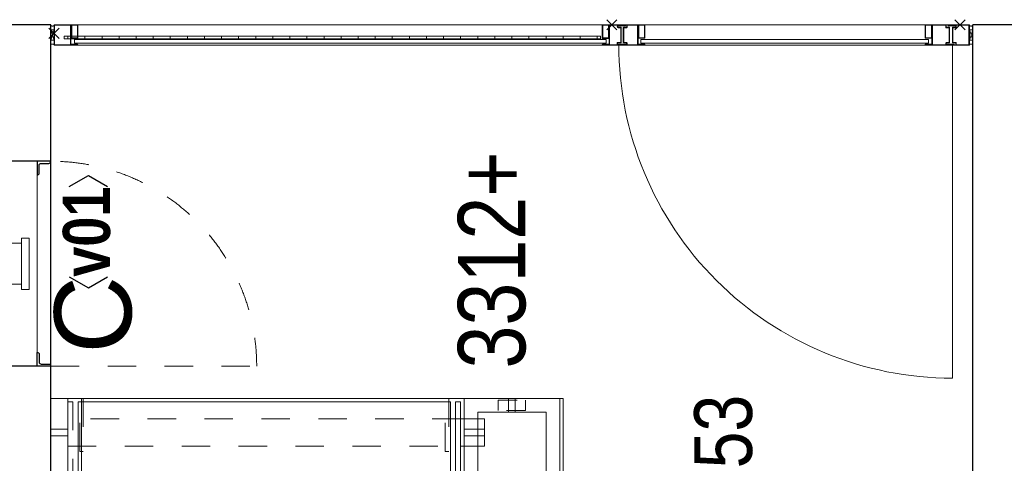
# Model space of a CAD drawing. Header units: millimetres. Extents: x 164327 to 368283, y 131426 to 274001.
# Tile 6 of 160: x 229836 to 232719, y 230748 to 232048. Entities that reach past the tile are written whole.
import ezdxf
from ezdxf.enums import TextEntityAlignment as Align

# ---------------------------------------------------------------- set-up
doc = ezdxf.new("R2010")
doc.units = ezdxf.units.MM
doc.header["$LTSCALE"] = 400
doc.header["$PDMODE"] = 3
doc.header["$PDSIZE"] = 15
for name, pattern in [('STYLE_01', [0.416641, 0.208282, -0.208359]), ('STYLE_06', [1.041641, 0.625, -0.208282, 0.069427, -0.138931]), ('STYLE_20', [0.208282, 0.138855, -0.069427])]:
    doc.linetypes.add(name, pattern=pattern)
for name, color, linetype, lineweight in [('BA-blusmiddelen', 7, 'Continuous', 15), ('Kozijnmerken', 43, 'Continuous', 9), ('leuning', 43, 'Continuous', 5), ('Lijn-afbreek', 140, 'STYLE_06', 15), ('mat-beton (ihwg)', 5, 'Continuous', 25), ('mat-glas-vert', 5, 'Continuous', 15), ('mat-isolatie', 140, 'Continuous', 15), ('MAT-kit', 140, 'Continuous', 5), ('mat-kunststof', 43, 'Continuous', 9), ('mat-multiplex-hor', 140, 'Continuous', 15), ('mat-staal', 5, 'Continuous', 25), ('None', 7, 'Continuous', 9), ('Ruimtenummers', 5, 'Continuous', 25), ('Tekst', 140, 'Continuous', 15)]:
    doc.layers.add(name, color=color, linetype=linetype, lineweight=lineweight)
doc.styles.add('Arial', font='arial.ttf', dxfattribs={"height": 211.666667})
doc.styles.add('Arial Narrow', font='ARIALN.TTF', dxfattribs={"height": 222.25})
doc.styles.add('Arial Narrow (bold)', font='ARIALNB.TTF', dxfattribs={"height": 172.861111})

# ---------------------------------------------------------------- blocks, each defined once
blk = doc.blocks.new('*U25')
at = {"layer": 'Lijn-afbreek', "color": 8, "linetype": 'STYLE_01', "lineweight": 5}
blk.add_line((39396.1, 34970), (39396.1, 33880), dxfattribs=at)
at = {"layer": 'Lijn-afbreek', "color": 8, "linetype": 'Continuous', "lineweight": 5}
for p, q in [((39436.1, 34970), (39436.1, 33880)), ((39676.1, 34970), (39436.1, 34970)), ((39676.1, 33880), (39436.1, 33880))]:
    blk.add_line(p, q, dxfattribs=at)
blk = doc.blocks.new('*U26')
at = {"layer": 'Lijn-afbreek', "color": 140, "linetype": 'STYLE_01', "lineweight": 15}
blk.add_line((39826.1, 34970), (39826.1, 33880), dxfattribs=at)
at = {"layer": 'Lijn-afbreek', "color": 140, "linetype": 'Continuous', "lineweight": 15}
for p, q in [((39866.1, 34970), (39866.1, 33880)), ((40106.1, 34970), (39866.1, 34970)), ((40106.1, 33880), (39866.1, 33880))]:
    blk.add_line(p, q, dxfattribs=at)
blk = doc.blocks.new('*U27')
at = {"layer": 'Lijn-afbreek', "color": 140, "linetype": 'STYLE_01', "lineweight": 15}
blk.add_line((40041.1, 34970), (40041.1, 33880), dxfattribs=at)
at = {"layer": 'Lijn-afbreek', "color": 140, "linetype": 'Continuous', "lineweight": 15}
for p, q in [((40081.1, 34970), (40081.1, 33880)), ((40321.1, 34970), (40081.1, 34970)), ((40321.1, 33880), (40081.1, 33880))]:
    blk.add_line(p, q, dxfattribs=at)
blk = doc.blocks.new('*U28')
at = {"layer": 'Lijn-afbreek', "color": 140, "linetype": 'STYLE_01', "lineweight": 15}
blk.add_line((40256.1, 34970), (40256.1, 33880), dxfattribs=at)
at = {"layer": 'Lijn-afbreek', "color": 140, "linetype": 'Continuous', "lineweight": 15}
for p, q in [((40296.1, 34970), (40296.1, 33880)), ((40536.1, 34970), (40296.1, 34970)), ((40536.1, 33880), (40296.1, 33880))]:
    blk.add_line(p, q, dxfattribs=at)
blk = doc.blocks.new('*U29')
at = {"layer": 'Lijn-afbreek', "color": 140, "linetype": 'STYLE_01', "lineweight": 15}
blk.add_line((40471.1, 34970), (40471.1, 33880), dxfattribs=at)
at = {"layer": 'Lijn-afbreek', "color": 140, "linetype": 'Continuous', "lineweight": 15}
for p, q in [((40511.1, 34970), (40511.1, 33880)), ((40751.1, 34970), (40511.1, 34970)), ((40751.1, 33880), (40511.1, 33880))]:
    blk.add_line(p, q, dxfattribs=at)
blk = doc.blocks.new('*U30')
at = {"layer": 'Lijn-afbreek', "color": 140, "linetype": 'STYLE_01', "lineweight": 15}
blk.add_line((40686.1, 34970), (40686.1, 33880), dxfattribs=at)
at = {"layer": 'Lijn-afbreek', "color": 140, "linetype": 'Continuous', "lineweight": 15}
for p, q in [((40726.1, 34970), (40726.1, 33880)), ((40966.1, 34970), (40726.1, 34970)), ((40966.1, 33880), (40726.1, 33880))]:
    blk.add_line(p, q, dxfattribs=at)
blk = doc.blocks.new('*U31')
at = {"layer": 'Lijn-afbreek', "color": 140, "linetype": 'STYLE_01', "lineweight": 15}
blk.add_line((40901.1, 34970), (40901.1, 33880), dxfattribs=at)
at = {"layer": 'Lijn-afbreek', "color": 140, "linetype": 'Continuous', "lineweight": 15}
for p, q in [((40941.1, 34970), (40941.1, 33880)), ((41181.1, 34970), (40941.1, 34970)), ((41181.1, 33880), (40941.1, 33880))]:
    blk.add_line(p, q, dxfattribs=at)
blk = doc.blocks.new('*U32')
at = {"layer": 'Lijn-afbreek', "color": 43, "linetype": 'STYLE_01', "lineweight": 9}
blk.add_line((41331.1, 34970), (41331.1, 33880), dxfattribs=at)
at = {"layer": 'Lijn-afbreek', "color": 43, "linetype": 'Continuous', "lineweight": 9}
for p, q in [((41586.1, 34970), (41345.7, 34970)), ((41370, 34970), (41370, 33880)), ((41586.1, 34970), (41586.1, 33880)), ((41586.1, 33880), (41345.7, 33880))]:
    blk.add_line(p, q, dxfattribs=at)
blk = doc.blocks.new('*U33')
at = {"layer": 'Lijn-afbreek', "color": 8, "linetype": 'STYLE_01', "lineweight": 5}
blk.add_line((38966.1, 34970), (38966.1, 33880), dxfattribs=at)
at = {"layer": 'Lijn-afbreek', "color": 8, "linetype": 'Continuous', "lineweight": 5}
for p, q in [((39006.1, 34970), (39006.1, 33880)), ((39246.1, 34970), (39006.1, 34970)), ((39246.1, 33880), (39006.1, 33880))]:
    blk.add_line(p, q, dxfattribs=at)
blk = doc.blocks.new('*U34')
at = {"layer": 'Lijn-afbreek', "color": 43, "linetype": 'Continuous', "lineweight": 9}
for p, q in [((38536.1, 34970), (38536.1, 33880)), ((38816.1, 34970), (38536.1, 34970)), ((38816.1, 33880), (38536.1, 33880))]:
    blk.add_line(p, q, dxfattribs=at)
blk = doc.blocks.new('*U35')
at = {"layer": 'Lijn-afbreek', "color": 8, "linetype": 'STYLE_01', "lineweight": 5}
blk.add_line((38751.1, 34970), (38751.1, 33880), dxfattribs=at)
at = {"layer": 'Lijn-afbreek', "color": 8, "linetype": 'Continuous', "lineweight": 5}
for p, q in [((38791.1, 34970), (38791.1, 33880)), ((39031.1, 34970), (38791.1, 34970)), ((39031.1, 33880), (38791.1, 33880))]:
    blk.add_line(p, q, dxfattribs=at)
blk = doc.blocks.new('*U36')
at = {"layer": 'Lijn-afbreek', "color": 140, "linetype": 'STYLE_01', "lineweight": 15}
blk.add_line((41116.1, 34970), (41116.1, 33880), dxfattribs=at)
at = {"layer": 'Lijn-afbreek', "color": 140, "linetype": 'Continuous', "lineweight": 15}
for p, q in [((41156.1, 34970), (41156.1, 33880)), ((41396.1, 34970), (41156.1, 34970)), ((41396.1, 33880), (41156.1, 33880))]:
    blk.add_line(p, q, dxfattribs=at)
blk = doc.blocks.new('*U37')
at = {"layer": 'Lijn-afbreek', "color": 8, "linetype": 'STYLE_01', "lineweight": 5}
blk.add_line((39181.1, 34970), (39181.1, 33880), dxfattribs=at)
at = {"layer": 'Lijn-afbreek', "color": 8, "linetype": 'Continuous', "lineweight": 5}
for p, q in [((39221.1, 34970), (39221.1, 33880)), ((39461.1, 34970), (39221.1, 34970)), ((39461.1, 33880), (39221.1, 33880))]:
    blk.add_line(p, q, dxfattribs=at)
blk = doc.blocks.new('*U38')
at = {"layer": 'Lijn-afbreek', "color": 8, "linetype": 'STYLE_01', "lineweight": 5}
blk.add_line((39611.1, 34970), (39611.1, 33880), dxfattribs=at)
at = {"layer": 'Lijn-afbreek', "color": 8, "linetype": 'Continuous', "lineweight": 5}
blk.add_line((39651.1, 34970), (39651.1, 33880), dxfattribs=at)
at = {"layer": 'Lijn-afbreek', "color": 43, "linetype": 'Continuous', "lineweight": 9}
for p, q in [((39891.1, 34970), (39651.1, 34970)), ((39891.1, 33880), (39651.1, 33880))]:
    blk.add_line(p, q, dxfattribs=at)
at = {"layer": 'None', "color": 7}
for name in ['*U34', '*U35', '*U33', '*U37', '*U25', '*U26', '*U27', '*U28', '*U29', '*U30', '*U31', '*U36', '*U32']:
    blk.add_blockref(name, (0, 0), dxfattribs=at)
blk = doc.blocks.new('*U39')
at = {"layer": 'leuning', "color": 140, "linetype": 'STYLE_20', "lineweight": 15}
blk.add_lwpolyline([(41561.1, 33740), (41591.1, 33740), (41591.1, 33660), (41561.1, 33660)], close=True, dxfattribs=at)
at = {"layer": 'leuning', "color": 140, "linetype": 'Continuous', "lineweight": 15}
blk.add_lwpolyline([(41556.1, 33710), (41596.1, 33710), (41596.1, 33690), (41556.1, 33690)], close=True, dxfattribs=at)
blk = doc.blocks.new('*U41')
at = {"layer": 'leuning', "color": 140, "linetype": 'Continuous', "lineweight": 15}
for points in [[(38617, 35050), (38617, 35000), (38637, 35000), (38637, 35050)], [(40246.1, 35050), (40246.1, 35000), (40266.1, 35000), (40266.1, 35050)], [(41486.1, 35050), (41486.1, 35000), (41506.1, 35000), (41506.1, 35050)], [(38526.1, 35000), (41596.1, 35000), (41596.1, 34960), (38526.1, 34960)]]:
    blk.add_lwpolyline(points, close=True, dxfattribs=at)
blk = doc.blocks.new('*U43')
at = {"layer": 'Lijn-afbreek', "color": 43, "linetype": 'STYLE_01', "lineweight": 9}
for points in [[(38536.1, 35000), (41586.1, 35000), (41586.1, 34985), (38536.1, 34985)], [(41456.1, 35000), (41456.1, 33850), (41536.1, 33850), (41536.1, 35000)]]:
    blk.add_lwpolyline(points, close=True, dxfattribs=at)
at = {"layer": 'Lijn-afbreek', "color": 43, "linetype": 'Continuous', "lineweight": 9}
for points in [[(38536.1, 33850), (41586.1, 33850), (41586.1, 33865), (38536.1, 33865)], [(41456.1, 33780), (41456.1, 33850), (41536.1, 33850), (41536.1, 33780)]]:
    blk.add_lwpolyline(points, close=True, dxfattribs=at)
at = {"layer": 'Lijn-afbreek', "color": 140, "linetype": 'Continuous', "lineweight": 15}
blk.add_lwpolyline([(41486.1, 33780), (41486.1, 33840), (41506.1, 33840), (41506.1, 33780)], close=True, dxfattribs=at)
at = {"layer": 'None', "color": 43, "linetype": 'Continuous', "lineweight": 9}
blk.add_line((41596.1, 33550), (41596.1, 35050), dxfattribs=at)
at = {"layer": 'None', "color": 140, "linetype": 'Continuous', "lineweight": 15}
for p, q in [((40301.1, 33840), (41596.1, 33840)), ((41596.1, 33840), (41596.1, 33560)), ((40301.1, 33800), (41556.1, 33800)), ((41556.1, 33800), (41556.1, 33600)), ((41556.1, 33600), (40705.4, 33600)), ((41596.1, 33560), (40705.4, 33560))]:
    blk.add_line(p, q, dxfattribs=at)
at = {"layer": 'None', "color": 43, "linetype": 'STYLE_01', "lineweight": 9}
for points in [[(41440.9, 34955), (41440.9, 34965), (41596.1, 34965), (41596.1, 34955)], [(41440.9, 33885), (41440.9, 33895), (41596.1, 33895), (41596.1, 33885)]]:
    blk.add_lwpolyline(points, close=True, dxfattribs=at)
at = {"layer": 'None', "color": 43, "lineweight": 9}
blk.add_lwpolyline([(40786.1, 32350), (40786.1, 33550), (41596.1, 33550)], dxfattribs=at)
at = {"layer": 'leuning', "color": 7}
blk.add_blockref('*U41', (0, 0), dxfattribs=at)
at = {"layer": 'None', "color": 7}
for name in ['*U38', '*U39']:
    blk.add_blockref(name, (0, 0), dxfattribs=at)
blk = doc.blocks.new('*X51')
at = {"layer": 'None', "lineweight": 5}
for p, q in [((42657.68, 35000), (42650.18, 35000)), ((42657.68, 34950), (42650.18, 34950)), ((42657.68, 34900), (42650.18, 34900)), ((42657.68, 34850), (42650.18, 34850)), ((42657.68, 34800), (42650.18, 34800)), ((42657.68, 34750), (42650.18, 34750)), ((42657.68, 34700), (42650.18, 34700)), ((42657.68, 34650), (42650.18, 34650)), ((42657.68, 34600), (42650.18, 34600)), ((42657.68, 34550), (42650.18, 34550)), ((42657.68, 34500), (42650.18, 34500)), ((42657.68, 34450), (42650.18, 34450)), ((42657.68, 34400), (42650.18, 34400)), ((42657.68, 34350), (42650.18, 34350)), ((42657.68, 34300), (42650.18, 34300)), ((42657.68, 34250), (42650.18, 34250)), ((42657.68, 34200), (42650.18, 34200)), ((42657.68, 34150), (42650.18, 34150)), ((42657.68, 34100), (42650.18, 34100)), ((42657.68, 34050), (42650.18, 34050)), ((42657.68, 34000), (42650.18, 34000)), ((42657.68, 33950), (42650.18, 33950)), ((42657.68, 33900), (42650.18, 33900)), ((42657.68, 33850), (42650.18, 33850)), ((42657.68, 33800), (42650.18, 33800)), ((42657.68, 33750), (42650.18, 33750)), ((42657.68, 33700), (42650.18, 33700)), ((42657.68, 33650), (42650.18, 33650)), ((42657.68, 33600), (42650.18, 33600)), ((42657.68, 33550), (42650.18, 33550)), ((42657.68, 33500), (42650.18, 33500)), ((42657.68, 33450), (42650.18, 33450))]:
    blk.add_line(p, q, dxfattribs=at)
blk = doc.blocks.new('*U52')
at = {"layer": 'mat-kunststof', "lineweight": 9}
blk.add_lwpolyline([(42676.2, 35050.3), (42676.2, 35040.3), (42645.6, 35040.3), (42645.6, 35050.3)], close=True, dxfattribs=at)
at = {"layer": 'None', "lineweight": 9}
blk.add_lwpolyline([(42676.2, 35050.3), (42645.6, 35040.3), (42645.6, 35050.3), (42676.2, 35040.3)], dxfattribs=at)
blk = doc.blocks.new('*U53')
at = {"layer": 'MAT-kit', "color": 9, "linetype": 'Continuous', "lineweight": 5}
for points in [[(42633.4, 35050.3), (42635.3, 35045), (42633.4, 35040.3), (42639.5, 35040.3), (42645.6, 35040.3), (42645.6, 35045.3), (42645.6, 35050.3), (42639.5, 35050.3), (42633.4, 35050.3)], [(42688.4, 35050.3), (42686.5, 35045), (42688.4, 35040.3), (42682.3, 35040.3), (42676.2, 35040.3), (42676.2, 35045.3), (42676.2, 35050.3), (42682.3, 35050.3), (42688.4, 35050.3)]]:
    blk.add_open_spline(points, degree=2, knots=[0, 0, 0, 0.229184, 0.229184, 0.5027, 0.5027, 0.726485, 0.726485, 1, 1, 1], dxfattribs=at)
at = {"layer": 'None', "color": 7}
blk.add_blockref('*U52', (0, 0), dxfattribs=at)
blk = doc.blocks.new('jan404.129')
at = {"layer": 'None', "lineweight": 15, "flags": 128}
for points in [[(-10, 14.85), (-10, -24.79), (10, -24.79), (10, 14.85)], [(8.5, 13.35), (8.5, -23.29), (-8.5, -23.29), (-8.5, 13.35)]]:
    blk.add_lwpolyline(points, close=True, dxfattribs=at)
blk = doc.blocks.new('*U54')
at = {"layer": 'None', "color": 7, "linetype": 'Continuous', "lineweight": 15}
for p, q in [((42631.1, 34972.4), (42631.1, 35038.8)), ((42632.6, 35040.3), (42689.6, 35040.3)), ((42632.6, 35038.8), (42689.6, 35038.8)), ((42632.6, 34990.9), (42632.6, 35038.8)), ((42689.6, 35038.8), (42689.6, 34992.4)), ((42691.1, 35038.8), (42691.1, 34992.4)), ((42632.6, 34972.4), (42632.6, 34990.9)), ((42689.6, 34992.4), (42634.1, 34992.4)), ((42689.6, 34990.9), (42634.1, 34990.9)), ((42634.1, 34990.9), (42634.1, 34972.4))]:
    blk.add_line(p, q, dxfattribs=at)
for centre, start, end in [((42632.6, 35038.8), 90, 180), ((42689.6, 35038.8), 0, 90), ((42632.6, 34972.4), 180, 270), ((42634.1, 34990.9), 90, 180), ((42632.6, 34972.4), 270, 0), ((42689.6, 34992.4), 270, 0)]:
    blk.add_arc(centre, 1.5, start, end, dxfattribs=at)
at = {"layer": 'None', "linetype": 'Continuous', "lineweight": 5}
blk.add_point((42666.1, 35040.3), dxfattribs=at)
at = {"layer": 'mat-staal', "color": 7, "rotation": 270}
blk.add_blockref('jan404.129', (42676.2, 34980.3), dxfattribs=at)
blk = doc.blocks.new('*U55')
at = {"layer": 'None', "color": 7, "linetype": 'Continuous', "lineweight": 15}
for p, q in [((42638.3, 32409.6), (42638.1, 32408.8)), ((42638.1, 32400.3), (42638.1, 32408.8)), ((42638.9, 32410.1), (42638.3, 32409.6)), ((42639.6, 32410.3), (42638.9, 32410.1)), ((42639.6, 32410.3), (42672.2, 32410.3)), ((42639.6, 32400.3), (42639.6, 32408.8)), ((42639.6, 32408.8), (42672.2, 32408.8)), ((42672.2, 32410.3), (42682.6, 32410.3)), ((42672.2, 32408.8), (42682.6, 32408.8)), ((42682.6, 32410.3), (42683.4, 32410.1)), ((42682.6, 32408.8), (42682.6, 32402.3)), ((42682.7, 32401.4), (42682.6, 32402.3)), ((42683.1, 32400.6), (42682.7, 32401.4)), ((42683.4, 32410.1), (42683.9, 32409.6)), ((42683.9, 32409.6), (42684.1, 32408.8)), ((42684.1, 32408.8), (42684.1, 32402.3)), ((42684.1, 32402.3), (42684.2, 32401.8)), ((42684.2, 32401.8), (42684.4, 32401.3)), ((42684.4, 32401.3), (42684.7, 32400.9)), ((42687.5, 32400.9), (42687.8, 32401.3)), ((42687.8, 32401.3), (42688, 32401.8)), ((42688, 32401.8), (42688.1, 32402.3)), ((42688.3, 32422.6), (42688.1, 32421.8)), ((42688.1, 32402.3), (42688.1, 32421.8)), ((42688.9, 32423.1), (42688.3, 32422.6)), ((42689.6, 32423.3), (42688.9, 32423.1)), ((42689.1, 32400.6), (42689.5, 32401.4)), ((42689.5, 32401.4), (42689.6, 32402.3)), ((42689.6, 32423.3), (42690.4, 32423.1)), ((42689.6, 32421.8), (42689.6, 32402.3)), ((42689.6, 32402.3), (42689.6, 32390.5)), ((42690.4, 32423.1), (42690.9, 32422.6)), ((42690.9, 32422.6), (42691.1, 32421.8)), ((42691.1, 32421.8), (42691.1, 32390.5)), ((42631.3, 32399.6), (42631.1, 32398.8)), ((42631.1, 32390.5), (42631.1, 32398.8)), ((42631.1, 32361.8), (42631.1, 32390.5)), ((42631.9, 32400.1), (42631.3, 32399.6)), ((42632.6, 32400.3), (42631.9, 32400.1)), ((42632.6, 32400.3), (42638.1, 32400.3)), ((42632.6, 32398.8), (42638.1, 32398.8)), ((42632.6, 32390.5), (42632.6, 32398.8)), ((42632.6, 32361.8), (42632.6, 32390.5)), ((42638.1, 32398.8), (42638.9, 32399)), ((42638.9, 32399), (42639.4, 32399.6)), ((42639.4, 32399.6), (42639.6, 32400.3)), ((42683.6, 32399.9), (42683.1, 32400.6)), ((42684.4, 32399.3), (42683.6, 32399.9)), ((42685.2, 32399), (42684.4, 32399.3)), ((42684.7, 32400.9), (42685.1, 32400.6)), ((42685.1, 32400.6), (42685.6, 32400.4)), ((42686.1, 32398.8), (42685.2, 32399)), ((42685.6, 32400.4), (42686.1, 32400.3)), ((42686.1, 32400.3), (42686.6, 32400.4)), ((42686.1, 32398.8), (42687, 32399)), ((42686.6, 32400.4), (42687.1, 32400.6)), ((42687, 32399), (42687.9, 32399.3)), ((42687.1, 32400.6), (42687.5, 32400.9)), ((42687.9, 32399.3), (42688.6, 32399.9)), ((42688.6, 32399.9), (42689.1, 32400.6)), ((42689.6, 32390.5), (42689.6, 32361.8)), ((42691.1, 32390.5), (42691.1, 32361.8)), ((42631.1, 32361.8), (42631.3, 32361.1)), ((42631.3, 32361.1), (42631.9, 32360.5)), ((42631.9, 32360.5), (42632.6, 32360.3)), ((42672.2, 32361.8), (42632.6, 32361.8)), ((42672.2, 32360.3), (42632.6, 32360.3)), ((42689.6, 32361.8), (42672.2, 32361.8)), ((42689.6, 32360.3), (42672.2, 32360.3)), ((42689.6, 32360.3), (42690.4, 32360.5)), ((42690.4, 32360.5), (42690.9, 32361.1)), ((42690.9, 32361.1), (42691.1, 32361.8))]:
    blk.add_line(p, q, dxfattribs=at)
blk = doc.blocks.new('*U56')
at = {"layer": 'None', "linetype": 'Continuous', "lineweight": 5}
blk.add_point((42691.1, 32388.3), dxfattribs=at)
at = {"layer": 'None', "color": 7}
blk.add_blockref('*U55', (0, 0), dxfattribs=at)
blk = doc.blocks.new('*U57')
at = {"layer": 'None', "color": 7, "linetype": 'Continuous', "lineweight": 15}
for p, q in [((42631.1, 32406.8), (42631.1, 32490.3)), ((42631.3, 32489.6), (42631.1, 32488.8)), ((42631.1, 32470.3), (42631.1, 32488.8)), ((42631.9, 32490.1), (42631.3, 32489.6)), ((42632.6, 32490.3), (42631.9, 32490.1)), ((42633.4, 32490.1), (42632.6, 32490.3)), ((42632.6, 32426.3), (42632.6, 32490.3)), ((42632.6, 32470.3), (42632.6, 32488.8)), ((42633.9, 32489.6), (42633.4, 32490.1)), ((42634.1, 32488.8), (42633.9, 32489.6)), ((42634.1, 32488.8), (42634.1, 32470.3)), ((42691.1, 32488.8), (42691.1, 32429.8)), ((42632.6, 32470.3), (42632.8, 32469.6)), ((42632.8, 32469.6), (42633.4, 32469)), ((42633.4, 32469), (42634.1, 32468.8)), ((42634.1, 32470.3), (42652.3, 32470.3)), ((42634.1, 32468.8), (42652.3, 32468.8)), ((42652.3, 32470.3), (42689.6, 32470.3)), ((42652.3, 32468.8), (42689.6, 32468.8)), ((42689.6, 32470.3), (42690.4, 32470.1)), ((42689.6, 32468.8), (42689.6, 32429.8)), ((42690.4, 32470.1), (42690.9, 32469.6)), ((42690.9, 32469.6), (42691.1, 32468.8)), ((42631.3, 32406.1), (42631.1, 32406.8)), ((42631.9, 32405.5), (42631.3, 32406.1)), ((42632.6, 32405.3), (42631.9, 32405.5)), ((42632.7, 32427.3), (42632.6, 32426.3)), ((42632.6, 32426.3), (42632.6, 32406.8)), ((42632.6, 32405.3), (42633.4, 32405.5)), ((42633.1, 32428.1), (42632.7, 32427.3)), ((42633.6, 32428.8), (42633.1, 32428.1)), ((42633.4, 32405.5), (42633.9, 32406.1)), ((42634.4, 32429.4), (42633.6, 32428.8)), ((42633.9, 32406.1), (42634.1, 32406.8)), ((42634.2, 32426.9), (42634.1, 32426.3)), ((42634.1, 32426.3), (42634.1, 32406.8)), ((42634.4, 32427.3), (42634.2, 32426.9)), ((42635.2, 32429.7), (42634.4, 32429.4)), ((42634.7, 32427.8), (42634.4, 32427.3)), ((42635.1, 32428.1), (42634.7, 32427.8)), ((42635.6, 32428.3), (42635.1, 32428.1)), ((42636.1, 32429.8), (42635.2, 32429.7)), ((42636.1, 32428.3), (42635.6, 32428.3)), ((42636.1, 32429.8), (42637, 32429.7)), ((42636.6, 32428.3), (42636.1, 32428.3)), ((42637.1, 32428.1), (42636.6, 32428.3)), ((42637, 32429.7), (42637.9, 32429.4)), ((42637.5, 32427.8), (42637.1, 32428.1)), ((42637.8, 32427.3), (42637.5, 32427.8)), ((42638, 32426.9), (42637.8, 32427.3)), ((42637.9, 32429.4), (42638.6, 32428.8)), ((42638.1, 32426.3), (42638, 32426.9)), ((42638.1, 32419.8), (42638.1, 32426.3)), ((42638.1, 32419.8), (42638.3, 32419.1)), ((42638.3, 32419.1), (42638.9, 32418.5)), ((42638.6, 32428.8), (42639.1, 32428.1)), ((42638.9, 32418.5), (42639.6, 32418.3)), ((42639.1, 32428.1), (42639.5, 32427.3)), ((42639.5, 32427.3), (42639.6, 32426.3)), ((42639.6, 32419.8), (42639.6, 32426.3)), ((42652.3, 32419.8), (42639.6, 32419.8)), ((42652.3, 32418.3), (42639.6, 32418.3)), ((42682.6, 32419.8), (42652.3, 32419.8)), ((42682.6, 32418.3), (42652.3, 32418.3)), ((42682.8, 32429.1), (42682.6, 32428.3)), ((42682.6, 32428.3), (42682.6, 32419.8)), ((42682.6, 32418.3), (42683.4, 32418.5)), ((42683.4, 32429.6), (42682.8, 32429.1)), ((42684.1, 32429.8), (42683.4, 32429.6)), ((42683.4, 32418.5), (42683.9, 32419.1)), ((42683.9, 32419.1), (42684.1, 32419.8)), ((42689.6, 32429.8), (42684.1, 32429.8)), ((42684.1, 32428.3), (42684.1, 32419.8)), ((42689.6, 32428.3), (42684.1, 32428.3)), ((42689.6, 32428.3), (42690.4, 32428.5)), ((42690.4, 32428.5), (42690.9, 32429.1)), ((42690.9, 32429.1), (42691.1, 32429.8))]:
    blk.add_line(p, q, dxfattribs=at)
at = {"layer": 'mat-staal', "color": 7, "rotation": 270}
blk.add_blockref('jan404.129', (42676.3, 32480.3), dxfattribs=at)
blk = doc.blocks.new('*U58')
at = {"layer": 'None'}
blk.add_blockref('*U57', (0, 0), dxfattribs=at)
blk = doc.blocks.new('*U59')
at = {"layer": 'mat-kunststof', "lineweight": 9}
blk.add_lwpolyline([(42676.2, 32350.3), (42676.2, 32360.3), (42645.6, 32360.3), (42645.6, 32350.3)], close=True, dxfattribs=at)
at = {"layer": 'None', "lineweight": 9}
blk.add_lwpolyline([(42676.2, 32350.3), (42645.6, 32360.3), (42645.6, 32350.3), (42676.2, 32360.3)], dxfattribs=at)
blk = doc.blocks.new('*U60')
at = {"layer": 'MAT-kit', "color": 9, "linetype": 'Continuous', "lineweight": 5}
for points in [[(42633.4, 32350.3), (42635.3, 32355.7), (42633.4, 32360.3), (42639.5, 32360.3), (42645.6, 32360.3), (42645.6, 32355.3), (42645.6, 32350.3), (42639.5, 32350.3), (42633.4, 32350.3)], [(42688.4, 32350.3), (42686.5, 32355.7), (42688.4, 32360.3), (42682.3, 32360.3), (42676.2, 32360.3), (42676.2, 32355.3), (42676.2, 32350.3), (42682.3, 32350.3), (42688.4, 32350.3)]]:
    blk.add_open_spline(points, degree=2, knots=[0, 0, 0, 0.229184, 0.229184, 0.5027, 0.5027, 0.726485, 0.726485, 1, 1, 1], dxfattribs=at)
at = {"layer": 'None', "color": 7}
blk.add_blockref('*U59', (0, 0), dxfattribs=at)
blk = doc.blocks.new('*U61')
at = {"layer": 'None', "color": 7, "linetype": 'Continuous', "lineweight": 15}
for p, q in [((42631.3, 33434.6), (42631.1, 33433.8)), ((42631.1, 33433.8), (42631.1, 33405.2)), ((42631.9, 33435.1), (42631.3, 33434.6)), ((42632.6, 33435.3), (42631.9, 33435.1)), ((42632.6, 33435.3), (42633.4, 33435.1)), ((42632.6, 33435.3), (42632.6, 33405.2)), ((42632.6, 33433.8), (42632.6, 33415.3)), ((42632.8, 33414.6), (42632.6, 33415.3)), ((42633.4, 33414), (42632.8, 33414.6)), ((42633.4, 33435.1), (42633.9, 33434.6)), ((42634.1, 33413.8), (42633.4, 33414)), ((42633.9, 33434.6), (42634.1, 33433.8)), ((42634.1, 33415.3), (42634.1, 33433.8)), ((42672.2, 33415.3), (42634.1, 33415.3)), ((42672.2, 33413.8), (42634.1, 33413.8)), ((42689.6, 33415.3), (42672.2, 33415.3)), ((42689.6, 33413.8), (42672.2, 33413.8)), ((42689.6, 33415.3), (42690.4, 33415.1)), ((42689.6, 33405.2), (42689.6, 33413.8)), ((42690.4, 33415.1), (42690.9, 33414.6)), ((42690.9, 33414.6), (42691.1, 33413.8)), ((42691.1, 33405.2), (42690.9, 33414.6)), ((42631.1, 33405.2), (42631.1, 33391.3)), ((42631.3, 33390.6), (42631.1, 33391.3)), ((42631.3, 33386.1), (42631.1, 33385.3)), ((42631.1, 33385.3), (42631.1, 33310.3)), ((42631.9, 33390), (42631.3, 33390.6)), ((42631.9, 33386.6), (42631.3, 33386.1)), ((42632.6, 33389.8), (42631.9, 33390)), ((42632.6, 33386.8), (42631.9, 33386.6)), ((42632.6, 33405.2), (42632.6, 33391.3)), ((42632.6, 33391.3), (42638.1, 33391.3)), ((42632.6, 33389.8), (42638.1, 33389.8)), ((42632.6, 33386.8), (42633.4, 33386.6)), ((42632.6, 33365.8), (42632.6, 33385.3)), ((42633.4, 33386.6), (42633.9, 33386.1)), ((42633.9, 33386.1), (42634.1, 33385.3)), ((42634.1, 33365.8), (42634.1, 33385.3)), ((42638.1, 33391.3), (42638.9, 33391.1)), ((42638.1, 33389.8), (42638.1, 33381.3)), ((42638.9, 33391.1), (42639.4, 33390.6)), ((42639.4, 33390.6), (42639.6, 33389.8)), ((42639.6, 33389.8), (42639.6, 33381.3)), ((42682.7, 33388.8), (42682.6, 33387.8)), ((42682.6, 33381.3), (42682.6, 33387.8)), ((42683.1, 33389.6), (42682.7, 33388.8)), ((42683.6, 33390.3), (42683.1, 33389.6)), ((42684.4, 33390.9), (42683.6, 33390.3)), ((42684.1, 33387.8), (42684.2, 33388.4)), ((42684.1, 33381.3), (42684.1, 33387.8)), ((42684.2, 33388.4), (42684.4, 33388.8)), ((42685.2, 33391.2), (42684.4, 33390.9)), ((42684.4, 33388.8), (42684.7, 33389.3)), ((42684.7, 33389.3), (42685.1, 33389.6)), ((42685.1, 33389.6), (42685.6, 33389.8)), ((42686.1, 33391.3), (42685.2, 33391.2)), ((42685.6, 33389.8), (42686.1, 33389.8)), ((42686.1, 33391.3), (42687, 33391.2)), ((42686.1, 33389.8), (42686.6, 33389.8)), ((42686.6, 33389.8), (42687.1, 33389.6)), ((42687, 33391.2), (42687.9, 33390.9)), ((42687.1, 33389.6), (42687.5, 33389.3)), ((42687.5, 33389.3), (42687.8, 33388.8)), ((42687.8, 33388.8), (42688, 33388.4)), ((42687.9, 33390.9), (42688.6, 33390.3)), ((42688, 33388.4), (42688.1, 33387.8)), ((42688.1, 33387.8), (42688.1, 33368.3)), ((42688.6, 33390.3), (42689.1, 33389.6)), ((42689.1, 33389.6), (42689.5, 33388.8)), ((42689.5, 33388.8), (42689.6, 33387.8)), ((42689.6, 33387.8), (42689.6, 33405.2)), ((42689.6, 33368.3), (42689.6, 33387.8)), ((42691.1, 33368.3), (42691.1, 33405.2)), ((42632.7, 33364.9), (42632.6, 33365.8)), ((42632.6, 33365.8), (42632.6, 33310.3)), ((42633.1, 33364.1), (42632.7, 33364.9)), ((42633.6, 33363.4), (42633.1, 33364.1)), ((42634.4, 33362.8), (42633.6, 33363.4)), ((42634.2, 33365.3), (42634.1, 33365.8)), ((42634.4, 33364.8), (42634.2, 33365.3)), ((42634.7, 33364.4), (42634.4, 33364.8)), ((42635.2, 33362.5), (42634.4, 33362.8)), ((42635.1, 33364.1), (42634.7, 33364.4)), ((42635.6, 33363.9), (42635.1, 33364.1)), ((42636.1, 33362.3), (42635.2, 33362.5)), ((42636.1, 33363.8), (42635.6, 33363.9)), ((42636.6, 33363.9), (42636.1, 33363.8)), ((42636.1, 33362.3), (42637, 33362.5)), ((42637.1, 33364.1), (42636.6, 33363.9)), ((42637, 33362.5), (42637.9, 33362.8)), ((42637.5, 33364.4), (42637.1, 33364.1)), ((42637.8, 33364.8), (42637.5, 33364.4)), ((42638, 33365.3), (42637.8, 33364.8)), ((42637.9, 33362.8), (42638.6, 33363.4)), ((42638.1, 33365.8), (42638, 33365.3)), ((42638.3, 33380.6), (42638.1, 33381.3)), ((42638.1, 33372.3), (42638.3, 33373.1)), ((42638.1, 33372.3), (42638.1, 33365.8)), ((42638.9, 33380), (42638.3, 33380.6)), ((42638.3, 33373.1), (42638.9, 33373.6)), ((42638.6, 33363.4), (42639.1, 33364.1)), ((42639.6, 33379.8), (42638.9, 33380)), ((42638.9, 33373.6), (42639.6, 33373.8)), ((42639.1, 33364.1), (42639.5, 33364.9)), ((42639.5, 33364.9), (42639.6, 33365.8)), ((42639.6, 33381.3), (42672.2, 33381.3)), ((42639.6, 33379.8), (42672.2, 33379.8)), ((42652.3, 33373.8), (42639.6, 33373.8)), ((42639.6, 33372.3), (42639.6, 33365.8)), ((42652.3, 33372.3), (42639.6, 33372.3)), ((42682.6, 33373.8), (42652.3, 33373.8)), ((42682.6, 33372.3), (42652.3, 33372.3)), ((42672.2, 33381.3), (42682.6, 33381.3)), ((42672.2, 33379.8), (42682.6, 33379.8)), ((42682.6, 33379.8), (42683.4, 33380)), ((42682.6, 33373.8), (42683.4, 33373.6)), ((42682.6, 33363.8), (42682.6, 33372.3)), ((42682.8, 33363.1), (42682.6, 33363.8)), ((42683.4, 33362.5), (42682.8, 33363.1)), ((42683.4, 33380), (42683.9, 33380.6)), ((42683.4, 33373.6), (42683.9, 33373.1)), ((42684.1, 33362.3), (42683.4, 33362.5)), ((42683.9, 33380.6), (42684.1, 33381.3)), ((42683.9, 33373.1), (42684.1, 33372.3)), ((42684.1, 33363.8), (42684.1, 33372.3)), ((42689.6, 33363.8), (42684.1, 33363.8)), ((42689.6, 33362.3), (42684.1, 33362.3)), ((42688.3, 33367.6), (42688.1, 33368.3)), ((42688.9, 33367), (42688.3, 33367.6)), ((42689.6, 33366.8), (42688.9, 33367)), ((42689.6, 33366.8), (42690.4, 33367)), ((42689.6, 33363.8), (42690.4, 33363.6)), ((42689.6, 33311.8), (42689.6, 33362.3)), ((42690.4, 33367), (42690.9, 33367.6)), ((42690.4, 33363.6), (42690.9, 33363.1)), ((42690.9, 33367.6), (42691.1, 33368.3)), ((42690.9, 33363.1), (42691.1, 33362.3)), ((42691.1, 33311.8), (42691.1, 33362.3)), ((42631.1, 33330.3), (42631.1, 33311.8)), ((42632.6, 33330.3), (42632.8, 33331.1)), ((42632.6, 33330.3), (42632.6, 33311.8)), ((42632.8, 33331.1), (42633.4, 33331.7)), ((42633.4, 33331.7), (42634.1, 33331.8)), ((42634.1, 33331.8), (42652.3, 33331.8)), ((42634.1, 33311.8), (42634.1, 33330.3)), ((42634.1, 33330.3), (42652.3, 33330.3)), ((42652.3, 33331.8), (42689.6, 33331.8)), ((42652.3, 33330.3), (42689.6, 33330.3)), ((42689.6, 33330.3), (42690.4, 33330.5)), ((42690.4, 33330.5), (42690.9, 33331.1)), ((42690.9, 33331.1), (42691.1, 33331.8)), ((42631.3, 33311.1), (42631.1, 33311.8)), ((42631.9, 33310.5), (42631.3, 33311.1)), ((42632.6, 33310.3), (42631.9, 33310.5)), ((42633.4, 33310.5), (42632.6, 33310.3)), ((42633.9, 33311.1), (42633.4, 33310.5)), ((42634.1, 33311.8), (42633.9, 33311.1))]:
    blk.add_line(p, q, dxfattribs=at)
at = {"layer": 'None', "linetype": 'Continuous', "lineweight": 5}
blk.add_point((42691.1, 33407.3), dxfattribs=at)
at = {"layer": 'mat-staal', "color": 7, "xscale": -1, "rotation": 270}
for p in [(42676.2, 33425.3), (42676.3, 33320.3)]:
    blk.add_blockref('jan404.129', p, dxfattribs=at)
blk = doc.blocks.new('*U62')
at = {"layer": 'mat-glas-vert', "color": 140, "lineweight": 15}
for points in [[(42657.7, 33440.8), (42657.7, 35010.4), (42650.2, 35010.4), (42650.2, 33440.8)], [(42647.7, 33423.8), (42647.7, 34980.3), (42637.7, 34980.3), (42637.7, 33423.8)], [(42647.7, 32480.3), (42647.7, 33322.4), (42637.7, 33322.4), (42637.7, 32480.3)]]:
    blk.add_lwpolyline(points, close=True, dxfattribs=at)
at = {"layer": 'None', "color": 43, "linetype": 'Continuous', "lineweight": 9}
blk.add_line((42632.6, 32410.3), (41655.7, 32410.3), dxfattribs=at)
at = {"layer": 'None', "lineweight": 9}
blk.add_lwpolyline([(42691.1, 35040.3), (42631.1, 35040.3), (42631.1, 32360.3), (42691.1, 32360.3)], close=True, dxfattribs=at)
at = {"layer": 'None', "color": 43, "linetype": 'Continuous', "lineweight": 9}
blk.add_arc((42631.9, 32410.5), 976.3, 89.9541, 180.0123, dxfattribs=at)
at = {"layer": 'mat-glas-vert', "color": 140}
blk.add_blockref('*X51', (0, 0), dxfattribs=at)
at = {"layer": 'mat-staal', "color": 7}
for name in ['*U53', '*U60']:
    blk.add_blockref(name, (0, 0), dxfattribs=at)
at = {"layer": 'None', "color": 7}
for name in ['*U54', '*U61', '*U58', '*U56']:
    blk.add_blockref(name, (0, 0), dxfattribs=at)
blk = doc.blocks.new('*U63')
at = {"layer": 'None', "color": 7}
blk.add_blockref('*U62', (0, 0), dxfattribs=at)
blk = doc.blocks.new('*U172')
at = {"layer": 'None', "color": 8, "linetype": 'Continuous', "lineweight": 5, "flags": 128}
blk.add_lwpolyline([(0, 0, 0.473833), (11.3, 13.9), (2.8, 56.1, -0.473833), (14.1, 70, -0.473833), (25.5, 56.1), (16.9, 13.9, 0.473833), (28.3, 0, 0.473833), (39.6, 13.9), (31.1, 56.1, -0.473833), (42.4, 70, -0.473833), (53.7, 56.1), (45.2, 13.9, 0.473833), (56.5, 0, 0.473833), (67.9, 13.9), (59.3, 56.1, -0.473833), (70.7, 70, -0.473833), (82, 56.1), (73.4, 13.9, 0.473833), (84.8, 0, 0.473833), (96.1, 13.9), (87.6, 56.1, -0.473833), (98.9, 70, -0.473833), (110.2, 56.1), (101.7, 13.9, 0.473833), (113, 0, 0.473833), (124.4, 13.9), (115.8, 56.1, -0.473833), (127.2, 70, -0.473833), (138.5, 56.1), (130, 13.9, 0.473833), (141.3, 0, 0.473833), (152.6, 13.9), (144.1, 56.1, -0.473833), (155.4, 70, -0.473833), (166.8, 56.1), (158.2, 13.9, 0.473833), (169.6, 0, 0.473833), (180.9, 13.9), (172.4, 56.1, -0.473833), (183.7, 70, -0.473833), (195, 56.1), (186.5, 13.9, 0.473833), (197.8, 0, 0.473833), (209.2, 13.9), (200.6, 56.1, -0.473833), (212, 70, -0.473833), (223.3, 56.1), (214.8, 13.9, 0.473833), (226.1, 0, 0.473833), (237.4, 13.9), (228.9, 56.1, -0.473833), (240.2, 70, -0.473833), (251.6, 56.1), (243, 13.9, 0.473833), (254.3, 0, 0.473833), (265.7, 13.9), (257.1, 56.1, -0.473833), (268.5, 70, -0.473833), (279.8, 56.1), (271.3, 13.9, 0.473833), (282.6, 0, 0.473833), (293.9, 13.9), (285.4, 56.1, -0.473833), (296.7, 70, -0.473833), (308.1, 56.1), (299.5, 13.9, 0.473833), (310.9, 0, 0.473833), (322.2, 13.9), (313.7, 56.1, -0.473833), (325, 70, -0.473833), (336.3, 56.1), (327.8, 13.9, 0.473833), (339.1, 0, 0.473833), (350.5, 13.9), (341.9, 56.1, -0.473833), (353.3, 70, -0.473833), (364.6, 56.1), (356.1, 13.9, 0.473833), (367.4, 0, 0.473833), (378.7, 13.9), (370.2, 56.1, -0.473833), (381.5, 70, -0.473833), (392.9, 56.1), (384.3, 13.9, 0.473833), (395.7, 0, 0.473833), (407, 13.9), (398.4, 56.1, -0.473833), (409.8, 70, -0.473833), (421.1, 56.1), (412.6, 13.9, 0.473833), (423.9, 0, 0.473833), (435.2, 13.9), (426.7, 56.1, -0.473833), (438, 70, -0.473833), (449.4, 56.1), (440.8, 13.9, 0.473833), (452.2, 0, 0.473833), (463.5, 13.9), (455, 56.1, -0.473833), (466.3, 70, -0.473833), (477.6, 56.1), (469.1, 13.9, 0.473833), (480.4, 0, 0.473833), (491.8, 13.9), (483.2, 56.1, -0.473833), (494.6, 70, -0.473833), (505.9, 56.1), (497.4, 13.9, 0.473833), (508.7, 0, 0.473833), (520, 13.9), (511.5, 56.1, -0.473833), (522.8, 70, -0.473833), (534.2, 56.1), (525.6, 13.9, 0.473833), (537, 0, 0.473833), (548.3, 13.9), (539.8, 56.1, -0.473833), (551.1, 70, -0.473833), (562.4, 56.1), (553.9, 13.9, 0.473833), (565.2, 0, 0.473833), (576.6, 13.9), (568, 56.1, -0.473833), (579.3, 70, -0.473833), (590.7, 56.1), (582.1, 13.9, 0.473833), (593.5, 0, 0.473833), (604.8, 13.9), (596.3, 56.1, -0.473833), (607.6, 70, -0.473833), (618.9, 56.1), (610.4, 13.9, 0.473833), (621.7, 0, 0.473833), (633.1, 13.9), (624.5, 56.1, -0.473833), (635.9, 70, -0.473833), (647.2, 56.1), (638.7, 13.9, 0.473833), (650, 0, 0.473833)], format="xyb", dxfattribs=at)
blk = doc.blocks.new('*U170')
at = {"layer": 'BA-blusmiddelen', "color": 140, "linetype": 'Continuous', "lineweight": 9}
for points in [[(60, 0), (60, 16.1), (43.9, 43.9), (16.1, 60), (-16.1, 60), (-43.9, 43.9), (-60, 16.1), (-60, -16.1), (-43.9, -43.9), (-16.1, -60), (16.1, -60), (43.9, -43.9), (60, -16.1), (60, 0)], [(-60, 0), (-60, -16.1), (-43.9, -43.9), (-16.1, -60), (16.1, -60), (43.9, -43.9), (60, -16.1), (60, 0)]]:
    blk.add_open_spline(points, degree=2, dxfattribs=at)
blk = doc.blocks.new('DBL')
at = {"layer": 'None', "color": 7}
blk.add_blockref('*U170', (0, 0), dxfattribs=at)
blk = doc.blocks.new('*X173')
at = {"layer": 'None', "lineweight": 5}
blk.add_line((-223.6, 130), (-220, 133.6), dxfattribs=at)
blk = doc.blocks.new('*U174')
at = {"layer": 'None', "color": 8, "linetype": 'Continuous', "lineweight": 5, "flags": 128}
blk.add_lwpolyline([(0, 0, 0.475385), (11.6, 14.2), (2.9, 55.8, -0.475385), (14.5, 70, -0.475385), (26.1, 55.8), (17.4, 14.2, 0.475385), (29, 0, 0.475385), (40.6, 14.2), (31.9, 55.8, -0.475385), (43.5, 70, -0.475385), (55.1, 55.8), (46.4, 14.2, 0.475385), (58, 0, 0.475385), (69.6, 14.2), (60.9, 55.8, -0.475385), (72.5, 70, -0.475385), (84.1, 55.8), (75.4, 14.2, 0.475385), (87, 0, 0.475385), (98.6, 14.2), (89.9, 55.8, -0.475385), (101.5, 70, -0.475385), (113.1, 55.8), (104.4, 14.2, 0.475385), (116, 0, 0.475385), (127.6, 14.2), (118.9, 55.8, -0.475385), (130.5, 70, -0.475385), (142.1, 55.8), (133.4, 14.2, 0.475385), (145, 0, 0.475385)], format="xyb", dxfattribs=at)
blk = doc.blocks.new('*U175')
at = {"layer": 'mat-staal', "lineweight": 25, "flags": 128}
blk.add_lwpolyline([(0, 0), (0, 40), (0, 40, -0.414214), (6, 34), (6, 12, 0.414214), (12, 6), (34, 6, -0.414214), (40, 0)], format="xyb", close=True, dxfattribs=at)
blk = doc.blocks.new('*U176')
at = {"layer": 'mat-staal', "lineweight": 25, "flags": 128}
blk.add_lwpolyline([(0, 0), (0, 40), (0, 40, -0.414214), (6, 34), (6, 12, 0.414214), (12, 6), (34, 6, -0.414214), (40, 0)], format="xyb", close=True, dxfattribs=at)
blk = doc.blocks.new('*X177')
at = {"layer": 'None', "lineweight": 5}
blk.add_line((-236.4, -590), (-220, -573.6), dxfattribs=at)
blk = doc.blocks.new('*U178')
at = {"layer": 'None', "color": 8, "linetype": 'Continuous', "lineweight": 5, "flags": 128}
blk.add_lwpolyline([(0, 0, 0.475385), (11.6, 14.2), (2.9, 55.8, -0.475385), (14.5, 70, -0.475385), (26.1, 55.8), (17.4, 14.2, 0.475385), (29, 0, 0.475385), (40.6, 14.2), (31.9, 55.8, -0.475385), (43.5, 70, -0.475385), (55.1, 55.8), (46.4, 14.2, 0.475385), (58, 0, 0.475385), (69.6, 14.2), (60.9, 55.8, -0.475385), (72.5, 70, -0.475385), (84.1, 55.8), (75.4, 14.2, 0.475385), (87, 0, 0.475385), (98.6, 14.2), (89.9, 55.8, -0.475385), (101.5, 70, -0.475385), (113.1, 55.8), (104.4, 14.2, 0.475385), (116, 0, 0.475385), (127.6, 14.2), (118.9, 55.8, -0.475385), (130.5, 70, -0.475385), (142.1, 55.8), (133.4, 14.2, 0.475385), (145, 0, 0.475385)], format="xyb", dxfattribs=at)
blk = doc.blocks.new('DBL G (2D)')
at = {"layer": 'BA-blusmiddelen', "color": 43, "linetype": 'STYLE_01', "lineweight": 9}
blk.add_line((-520, 105), (-1122.5, 105), dxfattribs=at)
blk.add_arc((-522.9, 105), 600, 179.9993, 270, dxfattribs=at)
at = {"layer": 'leuning', "color": 140, "linetype": 'Continuous', "lineweight": 15}
for p, q in [((0, 225), (-270, 225)), ((0, -615), (0, 225)), ((-25, 200), (-270, 200)), ((-25, -590), (-25, 200)), ((-95, 130), (-270, 130)), ((-95, -520), (-95, 130)), ((-120, 105), (-270, 105)), ((-120, -495), (-120, 105)), ((-270, -495), (-120, -495)), ((-270, -520), (-95, -520)), ((-270, -590), (-25, -590)), ((-270, -615), (0, -615))]:
    blk.add_line(p, q, dxfattribs=at)
at = {"layer": 'mat-beton (ihwg)', "lineweight": 25}
for points in [[(-520, 105), (-395, 105), (-395, 105), (-270, 105)], [(-520, -495), (-395, -495), (-395, -495), (-270, -495)]]:
    blk.add_lwpolyline(points, dxfattribs=at)
at = {"layer": 'mat-multiplex-hor', "lineweight": 15}
for points in [[(-270, 200), (-270, 130), (-220, 130), (-220, 200)], [(-75, 200), (-75, 130), (-25, 130), (-25, 200)], [(-270, -590), (-270, -520), (-220, -520), (-220, -590)], [(-75, -590), (-75, -520), (-25, -520), (-25, -590)]]:
    blk.add_lwpolyline(points, close=True, dxfattribs=at)
at = {"layer": 'None', "color": 8, "linetype": 'Continuous', "lineweight": 5}
for p, q in [((-270, -135), (-270, 105)), ((-270, -495), (-270, -255))]:
    blk.add_line(p, q, dxfattribs=at)
at = {"layer": 'None', "color": 43, "linetype": 'Continuous', "lineweight": 9}
for p, q in [((-195, -135), (-434.3, -135)), ((-195, -255), (-434.3, -255))]:
    blk.add_line(p, q, dxfattribs=at)
for points in [[(-520, 105), (-480, 105), (-480, -495), (-520, -495)], [(-456.3, -119.5), (-434.3, -119.5), (-434.3, -269.5), (-456.3, -269.5)]]:
    blk.add_lwpolyline(points, close=True, dxfattribs=at)
blk.add_circle((-195, -195), 60, dxfattribs=at)
at = {"layer": 'BA-blusmiddelen', "color": 7}
blk.add_blockref('DBL', (-195, -195), dxfattribs=at)
at = {"layer": 'mat-isolatie', "color": 8}
for name, p, rotation in [('*U174', (-220, 130), 359.9999667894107), ('*U172', (-25, -520), 90)]:
    blk.add_blockref(name, p, dxfattribs=dict(at, rotation=rotation))
at = {"layer": 'mat-isolatie', "color": 8, "xscale": -1, "rotation": 180.0000332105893}
blk.add_blockref('*U178', (-220, -520), dxfattribs=at)
at = {"layer": 'mat-multiplex-hor'}
for name in ['*X173', '*X177']:
    blk.add_blockref(name, (0, 0), dxfattribs=at)
at = {"layer": 'mat-staal', "rotation": 180}
blk.add_blockref('*U175', (-480, 105), dxfattribs=at)
at = {"layer": 'mat-staal', "xscale": -1}
blk.add_blockref('*U176', (-480, -495), dxfattribs=at)
blk = doc.blocks.new('Kozijnmerk 50')
at = {"layer": 'Kozijnmerken', "color": 92, "linetype": 'Continuous', "lineweight": 25}
for points in [[(-132.2, 50.6), (-164.8, -5.8), (-132.2, -62.1)], [(132.2, 50.6), (164.8, -5.8), (132.2, -62.1)]]:
    blk.add_lwpolyline(points, dxfattribs=at)
at = {"layer": 'None', "color": 43, "style": 'Arial Narrow (bold)'}
blk.add_attdef('merk', text='', height=138.3, dxfattribs=at).set_placement((0, 0), align=Align.MIDDLE_CENTER)

msp = doc.modelspace()

# ---------------------------------------------------------------- linework, layer by layer
at = {"layer": 'mat-beton (ihwg)', "lineweight": 25}
for p, q in [((229926.97992, 232032.79912), (229676.97992, 232032.79912)), ((229926.97992, 227032.79912), (229926.97992, 232032.79912)), ((232876.63306, 232032.98581), (232626.63306, 232032.96762)), ((232626.99683, 227032.79912), (232626.63306, 232032.96762))]:
    msp.add_line(p, q, dxfattribs=at)

# ---------------------------------------------------------------- block references
at = {"layer": 'Kozijnmerken', "color": 7, "rotation": 90}
msp.add_blockref('Kozijnmerk 50', (230031.42566, 231426.64304), dxfattribs=at).add_auto_attribs({'merk': 'v01'})
at = {"layer": 'None', "color": 7}
for name, p, rotation in [('*U63', (264976.97992, 189341.69912), 90), ('DBL G (2D)', (229406.97992, 231137.76602), 180), ('*U43', (264976.97992, 189341.69912), 90)]:
    msp.add_blockref(name, p, dxfattribs=dict(at, rotation=rotation))

# ---------------------------------------------------------------- texts
at = {"layer": 'BA-blusmiddelen', "color": 43, "insert": (229937.2192, 231069.10625), "char_height": 225.77778, "attachment_point": 1, "rotation": 90, "style": 'Arial'}
msp.add_mtext('C', dxfattribs=at)
at = {"layer": 'Ruimtenummers', "insert": (231810.70214, 230420.19231), "char_height": 169.333333, "attachment_point": 1, "rotation": 90, "style": 'Arial Narrow'}
msp.add_mtext('G1.53', dxfattribs=at)
at = {"layer": 'Tekst', "color": 92, "insert": (231118.84103, 231025.46308), "char_height": 197.555556, "attachment_point": 1, "rotation": 90, "style": 'Arial Narrow'}
msp.add_mtext('3312+', dxfattribs=at)

doc.saveas('drawing.dxf')
